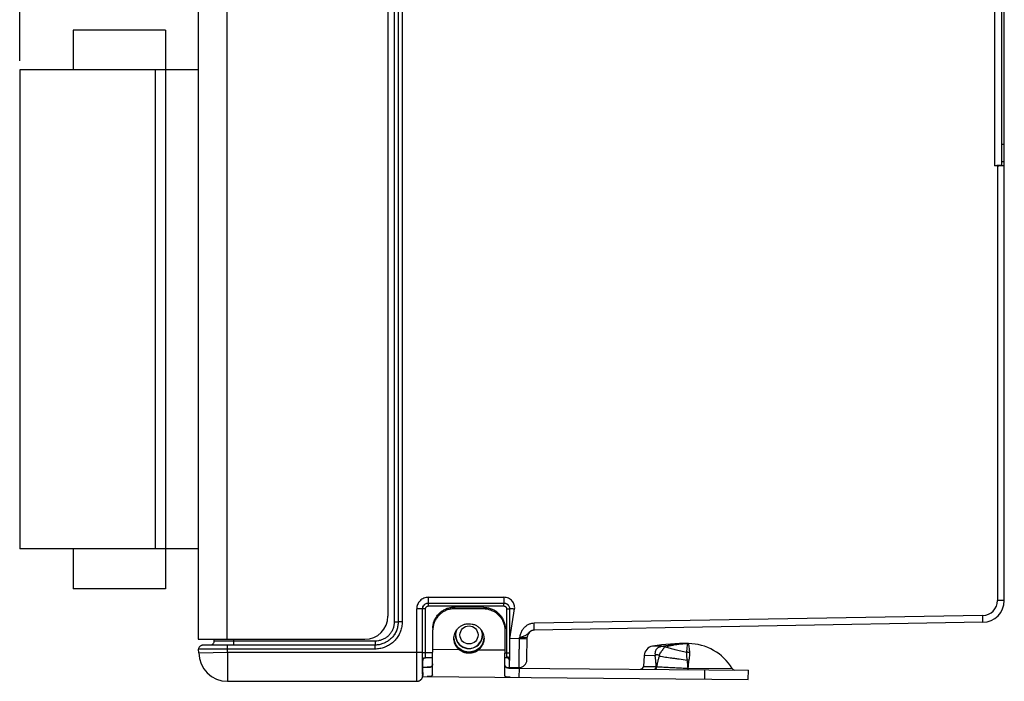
# Model space of a CAD drawing. Header units: inches. Extents: x 0 to 34, y 0 to 22.
# Tile 3 of 21: x 15.4 to 22.2, y 7.3 to 11.9. Entities that reach past the tile are written whole.
import ezdxf

# ---------------------------------------------------------------- set-up
doc = ezdxf.new("R2010")
doc.units = ezdxf.units.IN
doc.header["$LTSCALE"] = 1.87
doc.header["$MEASUREMENT"] = 0
doc.layers.get('0').update_dxf_attribs({"linetype": 'CONTINUOUS'})
doc.layers.add('DIMENSIONS', color=7, linetype='CONTINUOUS')
doc.styles.get("Standard").update_dxf_attribs({"font": 'txt', "width": 0.8})
doc.dimstyles.new('DIMSTYLE_1', dxfattribs={"dimtxt": 0.125, "dimasz": 0.1875, "dimexe": 0.18, "dimexo": 0.0625, "dimgap": 0.09, "dimtad": 0, "dimtih": 1, "dimtoh": 1, "dimdec": 3, "dimlfac": 0.5, "dimzin": 4, "dimdsep": 46, "dimtxsty": 'STANDARD', "dimblk": '_FILLED', "dimblk1": '_FILLED', "dimblk2": '_FILLED', "dimcen": 0.09, "dimadec": 0, "dimazin": 0, "dimtp": 0.01, "dimtm": 0.01, "dimtfac": 1, "dimtdec": 3, "dimtofl": 0, "dimtmove": 0, "dimatfit": 3, "dimldrblk": '_FILLED', "dimfxl": 1, "dimtolj": 1, "dimtzin": 4, "dimarcsym": 0})

# ---------------------------------------------------------------- blocks, each defined once
blk = doc.blocks.new('_FILLED')
at = {"color": 0, "linetype": 'BYBLOCK'}
blk.add_solid([(0, 0), (-1, 0.167), (-1, -0.167)], dxfattribs=at)
blk = doc.blocks.new('*D2')
at = {"layer": 'DIMENSIONS', "color": 2, "linetype": 'CONTINUOUS'}
for p, q in [((15.3723, 11.5838), (15.3723, 15.8627)), ((22.1742, 13.7427), (22.1742, 15.8627)), ((15.3723, 15.7377), (18.0482, 15.7377)), ((22.1742, 15.7377), (19.4982, 15.7377))]:
    blk.add_line(p, q, dxfattribs=at)
at = {"layer": 'DIMENSIONS', "color": 2, "linetype": 'CONTINUOUS', "xscale": 0.1875, "yscale": 0.1875, "zscale": 0.1875, "rotation": 180}
blk.add_blockref('_FILLED', (15.3723, 15.7377), dxfattribs=at)
at = {"layer": 'DIMENSIONS', "color": 2, "linetype": 'CONTINUOUS', "xscale": 0.1875, "yscale": 0.1875, "zscale": 0.1875}
blk.add_blockref('_FILLED', (22.1742, 15.7377), dxfattribs=at)
at = {"layer": 'DIMENSIONS', "color": 2, "linetype": 'CONTINUOUS', "width": 0.8}
for s, p in [('3.401', (18.1107, 15.6752)), ('[', (18.7357, 15.6752)), ('86.38', (18.8357, 15.6752)), (']', (19.3357, 15.6752))]:
    blk.add_text(s, height=0.125, dxfattribs=at).set_placement(p)

msp = doc.modelspace()

# ---------------------------------------------------------------- linework, layer by layer
at = {"color": 7, "linetype": 'CONTINUOUS'}
for p, q in [((16.6042, 13.9477), (16.6042, 7.5897)), ((16.8042, 13.9477), (16.8042, 7.5897)), ((17.96, 13.8274), (17.96, 7.7099)), ((17.9866, 13.8274), (17.9866, 7.7099)), ((17.9869, 13.8272), (17.9869, 7.7101)), ((18.0145, 13.8272), (18.0145, 7.7101)), ((17.9162, 13.7877), (17.9162, 7.7497)), ((22.1742, 7.8571), (22.1742, 13.6802)), ((22.1069, 13.2269), (22.1069, 10.8604)), ((22.1542, 13.2261), (22.1542, 10.8612)), ((15.7424, 11.7969), (15.7424, 11.5213)), ((16.3802, 11.7969), (15.7424, 11.7969)), ((16.3802, 11.7969), (16.3802, 7.9387)), ((15.3723, 11.5213), (15.3723, 8.2142)), ((16.6042, 11.5213), (15.3723, 11.5213)), ((16.3093, 11.5213), (16.3093, 8.2142)), ((22.1742, 11.0066), (22.1542, 11.0066)), ((22.1742, 10.8866), (22.1542, 10.8866)), ((22.1269, 10.8604), (22.1069, 10.8604)), ((22.1269, 10.8604), (22.1269, 7.8571)), ((16.6042, 8.2142), (15.3723, 8.2142)), ((15.7424, 8.2142), (15.7424, 7.9387)), ((16.3802, 7.9387), (15.7424, 7.9387)), ((18.1949, 7.8797), (18.7174, 7.8797)), ((18.1949, 7.8797), (18.1949, 7.8397)), ((18.1949, 7.8397), (18.7174, 7.8397)), ((18.196, 7.8197), (18.196, 7.8397)), ((18.7163, 7.8197), (18.7163, 7.8397)), ((18.7174, 7.8797), (18.7174, 7.8397)), ((22.1742, 7.8571), (22.1269, 7.8571)), ((18.176, 7.7997), (18.1149, 7.7997)), ((18.1149, 7.4997), (18.1149, 7.7997)), ((18.1549, 7.4997), (18.1549, 7.7997)), ((18.156, 7.4957), (18.156, 7.7997)), ((18.176, 7.4957), (18.176, 7.7997)), ((18.196, 7.8197), (18.7163, 7.8197)), ((18.3777, 7.8009), (18.3778, 7.812)), ((18.5777, 7.7992), (18.3777, 7.8009)), ((18.5778, 7.8103), (18.3778, 7.812)), ((18.5778, 7.8103), (18.5777, 7.7992)), ((18.7363, 7.7997), (18.7574, 7.7997)), ((18.7363, 7.7997), (18.7363, 7.4957)), ((18.7563, 7.7997), (18.7563, 7.4957)), ((18.7577, 7.5937), (18.7574, 7.7997)), ((18.7577, 7.5937), (18.7909, 7.7997)), ((22.026, 7.7543), (18.9267, 7.7002)), ((22.0268, 7.7071), (22.026, 7.7543)), ((17.96, 7.7099), (17.9866, 7.7099)), ((17.9869, 7.7101), (17.9866, 7.7099)), ((18.0145, 7.7101), (17.9869, 7.7101)), ((18.9275, 7.653), (18.9267, 7.7002)), ((22.0268, 7.7071), (18.9275, 7.653)), ((18.2238, 7.3454), (18.2265, 7.6545)), ((18.7237, 7.3411), (18.7264, 7.6501)), ((16.6042, 7.5897), (17.7562, 7.5897)), ((16.7136, 7.5897), (16.7136, 7.5756)), ((16.8487, 7.5897), (16.8487, 7.5771)), ((17.8275, 7.5774), (16.8487, 7.5771)), ((18.8245, 7.5949), (18.7577, 7.5937)), ((18.8245, 7.5949), (18.8246, 7.6012)), ((18.8245, 7.5949), (18.8785, 7.5939)), ((18.8759, 7.4479), (18.8786, 7.6039)), ((16.6087, 7.4962), (16.6083, 7.5205)), ((16.6087, 7.4962), (16.8087, 7.4997)), ((16.6434, 7.549), (16.6399, 7.5489)), ((16.6477, 7.5491), (16.6434, 7.549)), ((16.656, 7.5492), (16.6477, 7.5491)), ((16.6707, 7.5494), (16.656, 7.5492)), ((16.7009, 7.5497), (16.6707, 7.5494)), ((16.7634, 7.55), (16.7009, 7.5497)), ((17.8269, 7.55), (16.7634, 7.55)), ((16.8083, 7.5225), (16.8083, 7.55)), ((17.8269, 7.5225), (16.8083, 7.5225)), ((16.8087, 7.4997), (16.8083, 7.5225)), ((16.8087, 7.4997), (18.1549, 7.4997)), ((16.8087, 7.4997), (16.8087, 7.2997)), ((17.8269, 7.5225), (17.8269, 7.55)), ((18.2251, 7.4957), (18.156, 7.4957)), ((18.4088, 7.517), (18.2253, 7.5186)), ((18.3968, 7.537), (18.3969, 7.5367)), ((18.7253, 7.5142), (18.5417, 7.5158)), ((18.554, 7.5356), (18.554, 7.5353)), ((18.7251, 7.4957), (18.7563, 7.4957)), ((19.8055, 7.5416), (19.7449, 7.5422)), ((18.1564, 7.4429), (18.1564, 7.4431)), ((18.1569, 7.4467), (18.1575, 7.4492)), ((18.1575, 7.4492), (18.1584, 7.4509)), ((18.1598, 7.4534), (18.1628, 7.4568)), ((18.1628, 7.4568), (18.167, 7.4596)), ((18.167, 7.4596), (18.1717, 7.4613)), ((18.1725, 7.4614), (18.1755, 7.4617)), ((18.2248, 7.4617), (18.1755, 7.4617)), ((18.7362, 7.4617), (18.7248, 7.4617)), ((18.7362, 7.4693), (18.7362, 7.4617)), ((18.7562, 7.3937), (18.7562, 7.4537)), ((19.6859, 7.4773), (19.6813, 7.4021)), ((19.7618, 7.4766), (19.6859, 7.4773)), ((18.1563, 7.3596), (18.1563, 7.3597)), ((18.1563, 7.3596), (18.1563, 7.3597)), ((18.1564, 7.3964), (18.1878, 7.3962)), ((18.8229, 7.3948), (18.7562, 7.3937)), ((18.7606, 7.3912), (20.4061, 7.3768)), ((18.8236, 7.3266), (18.8242, 7.3906)), ((19.6813, 7.4021), (19.7697, 7.4013)), ((19.9908, 7.39), (20.2946, 7.3873)), ((20.1056, 7.3154), (20.1061, 7.3794)), ((20.4056, 7.3128), (20.4061, 7.3768)), ((16.8087, 7.2997), (18.1163, 7.2997)), ((18.1557, 7.3324), (20.4056, 7.3128))]:
    msp.add_line(p, q, dxfattribs=at)
for points in [[(16.7136, 7.5756), (16.7134, 7.5727), (16.7125, 7.5682), (16.7109, 7.5639), (16.7087, 7.56), (16.7059, 7.5566), (16.7027, 7.5537), (16.6993, 7.5515), (16.6961, 7.55), (16.695, 7.5497)], [(16.6399, 7.5489), (16.6385, 7.5488), (16.6372, 7.5488), (16.6361, 7.5487), (16.635, 7.5486), (16.6338, 7.5485), (16.6323, 7.5483), (16.63, 7.5479), (16.6269, 7.547), (16.6232, 7.5454), (16.6193, 7.543), (16.6156, 7.5396), (16.6124, 7.5354), (16.61, 7.5305), (16.6086, 7.5251), (16.6083, 7.5205)], [(18.4751, 7.5019), (18.4601, 7.5031), (18.4404, 7.5078), (18.4223, 7.516), (18.4064, 7.5274), (18.3968, 7.537)], [(18.554, 7.5356), (18.5439, 7.5259), (18.5278, 7.5149), (18.5095, 7.5071), (18.4897, 7.5027), (18.4751, 7.5019)], [(18.1558, 7.3331), (18.1561, 7.3352), (18.1563, 7.3372), (18.1563, 7.3392), (18.1564, 7.3406), (18.1564, 7.4431)], [(18.1564, 7.4429), (18.1566, 7.4455), (18.1576, 7.4495), (18.1599, 7.4536), (18.1633, 7.4572), (18.1676, 7.46), (18.1725, 7.4614)], [(18.1163, 7.2997), (18.1199, 7.2998), (18.1234, 7.3003), (18.1267, 7.301), (18.1299, 7.302), (18.133, 7.3033), (18.1359, 7.3048), (18.1386, 7.3064), (18.1411, 7.3083), (18.1435, 7.3103), (18.1456, 7.3124), (18.1475, 7.3146), (18.1492, 7.3168), (18.1507, 7.3192), (18.152, 7.3216), (18.1531, 7.3239), (18.1541, 7.3263), (18.1548, 7.3287), (18.1554, 7.3309), (18.1558, 7.3331)]]:
    msp.add_lwpolyline(points, dxfattribs=at)
msp.add_circle((18.4762, 7.6197), 0.0624, dxfattribs=at)
for centre, radius, start, end in [((22.0242, 7.8571), 0.1028, 271, 360), ((22.0242, 7.8571), 0.15, 271, 360), ((17.7562, 7.7497), 0.16, 270, 360), ((18.4762, 7.6197), 0.094, 162.12274, 16.79921), ((18.4762, 7.6197), 0.0924, 158.99678, 20.13117), ((18.9286, 7.603), 0.05, 91, 179.00003), ((19.9786, 6.0605), 1.5, 89.5, 98.96512), ((19.9886, 7.2035), 0.3569, 30.99849, 89.5), ((16.8087, 7.4997), 0.2, 181, 270), ((19.7558, 7.473), 0.07, 98.96512, 176.5), ((18.7362, 7.4417), 0.02, 0, 90), ((18.8219, 7.4488), 0.054, 271, 359), ((19.6613, 7.4033), 0.02, 269.5, 356.5), ((20.3117, 7.3976), 0.02, 210.99849, 269.5)]:
    msp.add_arc(centre, radius, start, end, dxfattribs=at)
for points, knots in [([(22.1542, 10.8612), (22.1542, 10.8608), (22.1517, 10.8613), (22.1491, 10.8606), (22.1431, 10.8608), (22.1359, 10.8605), (22.1271, 10.8605), (22.1173, 10.8604), (22.1104, 10.8604), (22.1069, 10.8604)], [0, 0, 0, 0, 0.025357, 0.099378, 0.218522, 0.376835, 0.566376, 0.777631, 1, 1, 1, 1]), ([(22.1269, 10.8604), (22.1304, 10.8604), (22.1373, 10.8604), (22.1471, 10.8605), (22.1534, 10.8605), (22.1564, 10.8606)], [0, 0, 0, 0, 0.356838, 0.695842, 1, 1, 1, 1]), ([(22.1564, 10.8606), (22.1588, 10.8606), (22.1631, 10.8608), (22.1691, 10.8606), (22.1717, 10.8613), (22.1742, 10.8608), (22.1742, 10.8612)], [0, 0, 0, 0, 0.420112, 0.736282, 0.93271, 1, 1, 1, 1]), ([(18.1949, 7.8797), (18.1897, 7.8797), (18.1792, 7.8786), (18.1641, 7.874), (18.1502, 7.8666), (18.138, 7.8566), (18.128, 7.8444), (18.1205, 7.8304), (18.116, 7.8153), (18.1149, 7.8049), (18.1149, 7.7997)], [0, 0, 0, 0, 0.124735, 0.249943, 0.374992, 0.500071, 0.625148, 0.750182, 0.875361, 1, 1, 1, 1]), ([(18.1549, 7.7997), (18.1549, 7.8031), (18.1559, 7.8101), (18.1599, 7.8199), (18.1663, 7.8283), (18.1747, 7.8347), (18.1845, 7.8387), (18.1915, 7.8397), (18.1949, 7.8397)], [0, 0, 0, 0, 0.166661, 0.333342, 0.499991, 0.666622, 0.833282, 1, 1, 1, 1]), ([(18.156, 7.7997), (18.156, 7.8031), (18.1569, 7.8101), (18.161, 7.8199), (18.1674, 7.8283), (18.1758, 7.8347), (18.1852, 7.8386), (18.1918, 7.8396), (18.195, 7.8396)], [0, 0, 0, 0, 0.169629, 0.33926, 0.508872, 0.678187, 0.847304, 1, 1, 1, 1]), ([(18.7909, 7.7997), (18.7917, 7.8042), (18.7921, 7.8136), (18.7895, 7.8278), (18.7837, 7.8418), (18.7748, 7.8545), (18.7631, 7.8653), (18.7492, 7.8734), (18.7337, 7.8785), (18.7228, 7.8797), (18.7174, 7.8797)], [0, 0, 0, 0, 0.111385, 0.228408, 0.350666, 0.476671, 0.605274, 0.7357, 0.867392, 1, 1, 1, 1]), ([(18.7174, 7.8397), (18.7209, 7.8397), (18.7279, 7.8387), (18.7378, 7.8346), (18.7462, 7.8281), (18.7526, 7.8197), (18.7565, 7.81), (18.7574, 7.8031), (18.7574, 7.7997)], [0, 0, 0, 0, 0.167967, 0.33579, 0.503444, 0.670572, 0.836425, 1, 1, 1, 1]), ([(18.7174, 7.8396), (18.7205, 7.8396), (18.7271, 7.8386), (18.7366, 7.8347), (18.745, 7.8282), (18.7514, 7.8199), (18.7554, 7.8101), (18.7563, 7.8031), (18.7563, 7.7997)], [0, 0, 0, 0, 0.152882, 0.322515, 0.492127, 0.661438, 0.830552, 1, 1, 1, 1]), ([(18.176, 7.7997), (18.176, 7.8014), (18.1765, 7.8049), (18.1785, 7.8098), (18.1817, 7.814), (18.1859, 7.8172), (18.1908, 7.8192), (18.1943, 7.8197), (18.196, 7.8197)], [0, 0, 0, 0, 0.166216, 0.333463, 0.500403, 0.667308, 0.834347, 1, 1, 1, 1]), ([(18.3777, 7.8009), (18.369, 7.801), (18.3516, 7.7996), (18.3261, 7.7932), (18.3022, 7.7824), (18.2806, 7.7678), (18.2618, 7.7497), (18.2466, 7.7286), (18.2352, 7.7052), (18.2282, 7.6803), (18.2265, 7.6631), (18.2265, 7.6545)], [0, 0, 0, 0, 0.11194, 0.223792, 0.335458, 0.446861, 0.557962, 0.668784, 0.779356, 0.889735, 1, 1, 1, 1]), ([(18.2266, 7.6656), (18.2266, 7.6742), (18.2283, 7.6914), (18.2353, 7.7163), (18.2467, 7.7397), (18.2619, 7.7608), (18.2807, 7.7789), (18.3023, 7.7935), (18.3262, 7.8043), (18.3517, 7.8107), (18.3691, 7.8121), (18.3778, 7.812)], [0, 0, 0, 0, 0.110265, 0.220644, 0.331216, 0.442038, 0.553139, 0.664542, 0.776208, 0.88806, 1, 1, 1, 1]), ([(18.7261, 7.6612), (18.7258, 7.6661), (18.7242, 7.6795), (18.7185, 7.701), (18.7076, 7.7246), (18.6927, 7.7459), (18.6743, 7.7643), (18.6529, 7.7794), (18.6292, 7.7905), (18.6039, 7.7974), (18.5864, 7.7991), (18.5777, 7.7992)], [0, 0, 0, 0, 0.065987, 0.181859, 0.297934, 0.414271, 0.530901, 0.647848, 0.765071, 0.88249, 1, 1, 1, 1]), ([(18.5778, 7.8103), (18.5865, 7.8102), (18.604, 7.8085), (18.6293, 7.8016), (18.653, 7.7905), (18.6744, 7.7755), (18.6928, 7.757), (18.7077, 7.7357), (18.7186, 7.7121), (18.7252, 7.6871), (18.7266, 7.6698), (18.7265, 7.6612)], [0, 0, 0, 0, 0.11194, 0.223792, 0.335458, 0.446861, 0.557962, 0.668784, 0.779356, 0.889735, 1, 1, 1, 1]), ([(18.7163, 7.8197), (18.7181, 7.8197), (18.7216, 7.8192), (18.7265, 7.8172), (18.7307, 7.8139), (18.7339, 7.8097), (18.7359, 7.8049), (18.7363, 7.8014), (18.7363, 7.7997)], [0, 0, 0, 0, 0.166228, 0.333484, 0.500426, 0.667326, 0.834357, 1, 1, 1, 1]), ([(18.7574, 7.7997), (18.7575, 7.8002), (18.7593, 7.8013), (18.7626, 7.8017), (18.768, 7.802), (18.7747, 7.8016), (18.7826, 7.8009), (18.7881, 7.8001), (18.7909, 7.7997)], [0, 0, 0, 0, 0.049787, 0.151627, 0.30833, 0.511188, 0.747023, 1, 1, 1, 1]), ([(18.0145, 7.7101), (18.0145, 7.6992), (18.0126, 7.6773), (18.0041, 7.6456), (17.9902, 7.6158), (17.9713, 7.5889), (17.9481, 7.5656), (17.9211, 7.5468), (17.8913, 7.5329), (17.8596, 7.5244), (17.8378, 7.5225), (17.8269, 7.5225)], [0, 0, 0, 0, 0.111083, 0.222202, 0.333313, 0.444419, 0.555525, 0.666638, 0.777765, 0.888901, 1, 1, 1, 1]), ([(17.96, 7.7099), (17.96, 7.7022), (17.9587, 7.6868), (17.9527, 7.6644), (17.9429, 7.6434), (17.9296, 7.6243), (17.9131, 7.6079), (17.8941, 7.5946), (17.873, 7.5848), (17.8506, 7.5788), (17.8352, 7.5774), (17.8275, 7.5774)], [0, 0, 0, 0, 0.110897, 0.221969, 0.333048, 0.444157, 0.555306, 0.666499, 0.777727, 0.888994, 1, 1, 1, 1]), ([(17.9866, 7.7099), (17.9866, 7.7006), (17.985, 7.682), (17.9777, 7.6549), (17.9659, 7.6295), (17.9498, 7.6065), (17.93, 7.5867), (17.912, 7.5741), (17.901, 7.5682), (17.8981, 7.5668)], [0, 0, 0, 0, 0.157528, 0.315095, 0.472707, 0.63037, 0.788082, 0.945834, 1, 1, 1, 1]), ([(17.9869, 7.7101), (17.9869, 7.7008), (17.9853, 7.6821), (17.978, 7.6551), (17.9662, 7.6297), (17.9501, 7.6067), (17.9303, 7.5869), (17.9123, 7.5743), (17.9013, 7.5684), (17.8984, 7.5669)], [0, 0, 0, 0, 0.157618, 0.315176, 0.47272, 0.63034, 0.788023, 0.945722, 1, 1, 1, 1]), ([(18.372, 7.5961), (18.372, 7.601), (18.373, 7.6128), (18.3778, 7.6311), (18.3872, 7.65), (18.4003, 7.6665), (18.4165, 7.6801), (18.4352, 7.6902), (18.4556, 7.6964), (18.4698, 7.6977), (18.4768, 7.6976)], [0, 0, 0, 0, 0.090089, 0.219128, 0.348428, 0.478046, 0.608043, 0.738419, 0.869108, 1, 1, 1, 1]), ([(18.4768, 7.6976), (18.4839, 7.6975), (18.498, 7.696), (18.5183, 7.6895), (18.5368, 7.6791), (18.5528, 7.6652), (18.5656, 7.6484), (18.5747, 7.6294), (18.5792, 7.611), (18.58, 7.5991), (18.5799, 7.5943)], [0, 0, 0, 0, 0.130892, 0.261581, 0.391957, 0.521954, 0.651572, 0.780872, 0.909911, 1, 1, 1, 1]), ([(18.9267, 7.7002), (18.9201, 7.7001), (18.9066, 7.6985), (18.8873, 7.692), (18.8696, 7.6815), (18.854, 7.6672), (18.8409, 7.6491), (18.831, 7.6267), (18.8268, 7.61), (18.8246, 7.6012)], [0, 0, 0, 0, 0.128992, 0.260351, 0.392738, 0.526946, 0.667238, 0.822803, 1, 1, 1, 1]), ([(18.9168, 7.6516), (18.9166, 7.6516), (18.9126, 7.6506), (18.9052, 7.6479), (18.896, 7.642), (18.8886, 7.6352), (18.8826, 7.6286), (18.8768, 7.6225), (18.8697, 7.6169), (18.8606, 7.6121), (18.8495, 7.6081), (18.8373, 7.6045), (18.8288, 7.6023), (18.8246, 7.6012)], [0, 0, 0, 0, 0.006335, 0.114084, 0.219229, 0.311899, 0.392565, 0.468552, 0.548774, 0.643287, 0.754751, 0.87746, 1, 1, 1, 1]), ([(16.8487, 7.5771), (16.8407, 7.5771), (16.825, 7.5771), (16.8021, 7.577), (16.7808, 7.5769), (16.7617, 7.5768), (16.745, 7.5766), (16.7325, 7.5763), (16.7212, 7.5763), (16.7183, 7.5758), (16.7132, 7.5759), (16.7136, 7.5756)], [0, 0, 0, 0, 0.177441, 0.34848, 0.508043, 0.651407, 0.774334, 0.873191, 0.945058, 0.987813, 1, 1, 1, 1]), ([(16.8487, 7.5771), (16.8487, 7.5747), (16.8487, 7.5701), (16.8486, 7.5635), (16.8484, 7.5581), (16.8484, 7.5534), (16.8479, 7.5517), (16.848, 7.5502), (16.848, 7.55)], [0, 0, 0, 0, 0.265853, 0.513411, 0.725646, 0.887983, 0.989353, 1, 1, 1, 1]), ([(17.827, 7.5535), (17.8269, 7.5527), (17.8267, 7.5519), (17.8268, 7.5501), (17.8267, 7.55)], [0, 0, 0, 0, 0.821036, 1, 1, 1, 1]), ([(17.8984, 7.5669), (17.893, 7.5642), (17.8788, 7.5581), (17.8548, 7.5517), (17.8362, 7.55), (17.8269, 7.55)], [0, 0, 0, 0, 0.246944, 0.623482, 1, 1, 1, 1]), ([(17.8275, 7.5774), (17.8275, 7.575), (17.8274, 7.5704), (17.8274, 7.5638), (17.8272, 7.5584), (17.8272, 7.5547), (17.827, 7.5535)], [0, 0, 0, 0, 0.29939, 0.578177, 0.817185, 1, 1, 1, 1]), ([(18.4088, 7.517), (18.4034, 7.5215), (18.3936, 7.5316), (18.3822, 7.5493), (18.3747, 7.569), (18.3721, 7.5849), (18.3719, 7.594), (18.372, 7.5961)], [0, 0, 0, 0, 0.233556, 0.466328, 0.698473, 0.930249, 1, 1, 1, 1]), ([(18.3724, 7.5948), (18.373, 7.5877), (18.3757, 7.5736), (18.384, 7.5538), (18.3923, 7.5421), (18.3969, 7.5367)], [0, 0, 0, 0, 0.333961, 0.66653, 1, 1, 1, 1]), ([(18.3968, 7.537), (18.3922, 7.5424), (18.384, 7.5541), (18.3756, 7.5738), (18.373, 7.5878), (18.3724, 7.5948)], [0, 0, 0, 0, 0.334287, 0.66771, 1, 1, 1, 1]), ([(18.5799, 7.5943), (18.5799, 7.5922), (18.5796, 7.5831), (18.5768, 7.5672), (18.5689, 7.5477), (18.5572, 7.5301), (18.5472, 7.5202), (18.5417, 7.5158)], [0, 0, 0, 0, 0.069751, 0.301527, 0.533672, 0.766444, 1, 1, 1, 1]), ([(18.5795, 7.593), (18.5788, 7.586), (18.5759, 7.572), (18.5672, 7.5525), (18.5588, 7.5409), (18.554, 7.5356)], [0, 0, 0, 0, 0.332332, 0.665735, 1, 1, 1, 1]), ([(18.554, 7.5353), (18.5587, 7.5406), (18.5671, 7.5522), (18.5758, 7.5719), (18.5788, 7.5859), (18.5795, 7.593)], [0, 0, 0, 0, 0.333498, 0.666095, 1, 1, 1, 1]), ([(18.7575, 7.4995), (18.7576, 7.5095), (18.7577, 7.5301), (18.7577, 7.5615), (18.7577, 7.5829), (18.7577, 7.5937)], [0, 0, 0, 0, 0.31826, 0.654394, 1, 1, 1, 1]), ([(18.8229, 7.3948), (18.8229, 7.3958), (18.8229, 7.3999), (18.823, 7.4088), (18.8231, 7.4234), (18.8233, 7.4432), (18.8235, 7.4676), (18.8237, 7.4958), (18.8239, 7.5271), (18.8242, 7.5605), (18.8244, 7.5833), (18.8245, 7.5949)], [0, 0, 0, 0, 0.01522, 0.060403, 0.134131, 0.234071, 0.357126, 0.499743, 0.657686, 0.826162, 1, 1, 1, 1]), ([(18.8246, 7.6012), (18.8286, 7.6014), (18.8364, 7.6018), (18.8477, 7.6023), (18.8578, 7.6028), (18.8662, 7.6032), (18.8725, 7.6036), (18.8764, 7.6038), (18.8782, 7.6038), (18.8786, 7.6039)], [0, 0, 0, 0, 0.222954, 0.434385, 0.623902, 0.782257, 0.901196, 0.97497, 1, 1, 1, 1]), ([(19.8055, 7.5416), (19.826, 7.546), (19.8672, 7.5532), (19.9294, 7.5595), (19.971, 7.5606), (19.9917, 7.5604)], [0, 0, 0, 0, 0.334991, 0.668337, 1, 1, 1, 1]), ([(19.8333, 7.537), (19.8506, 7.5423), (19.8856, 7.5511), (19.9386, 7.559), (19.9742, 7.5606), (19.9917, 7.5604)], [0, 0, 0, 0, 0.337476, 0.672267, 1, 1, 1, 1]), ([(19.9808, 7.5011), (19.9815, 7.5096), (19.9825, 7.5243), (19.9849, 7.5433), (19.9861, 7.5543), (19.9899, 7.5604), (19.9917, 7.5604)], [0, 0, 0, 0, 0.416923, 0.722836, 0.912354, 1, 1, 1, 1]), ([(20.0013, 7.4991), (20.0007, 7.5079), (19.9992, 7.5228), (19.997, 7.5433), (19.9937, 7.5525), (19.9931, 7.5604), (19.9917, 7.5604)], [0, 0, 0, 0, 0.425238, 0.738326, 0.930896, 1, 1, 1, 1]), ([(16.8083, 7.5225), (16.7967, 7.5224), (16.7739, 7.5224), (16.7406, 7.5222), (16.7093, 7.522), (16.6811, 7.5218), (16.6565, 7.5217), (16.6373, 7.521), (16.6214, 7.5218), (16.6148, 7.5197), (16.6083, 7.5215), (16.6083, 7.5205)], [0, 0, 0, 0, 0.173664, 0.342043, 0.50002, 0.642798, 0.76604, 0.866005, 0.93966, 0.984772, 1, 1, 1, 1]), ([(18.1163, 7.2997), (18.1153, 7.2997), (18.1172, 7.3061), (18.1151, 7.3127), (18.1159, 7.3286), (18.1153, 7.3478), (18.1153, 7.3724), (18.1151, 7.4006), (18.115, 7.4319), (18.115, 7.4653), (18.1149, 7.4881), (18.1149, 7.4997)], [0, 0, 0, 0, 0.015261, 0.06045, 0.134163, 0.234051, 0.357109, 0.499778, 0.657783, 0.826248, 1, 1, 1, 1]), ([(18.155, 7.4449), (18.155, 7.4539), (18.155, 7.4708), (18.1549, 7.4877), (18.1549, 7.4957)], [0, 0, 0, 0, 0.532205, 1, 1, 1, 1]), ([(18.1564, 7.4431), (18.1563, 7.4444), (18.1562, 7.4478), (18.1562, 7.4542), (18.1561, 7.4626), (18.156, 7.4726), (18.156, 7.4838), (18.156, 7.4917), (18.156, 7.4957)], [0, 0, 0, 0, 0.075501, 0.197878, 0.360244, 0.554848, 0.77178, 1, 1, 1, 1]), ([(18.1764, 7.4625), (18.1763, 7.4636), (18.1762, 7.4665), (18.1761, 7.4717), (18.176, 7.4787), (18.176, 7.4868), (18.176, 7.4926), (18.176, 7.4957)], [0, 0, 0, 0, 0.097469, 0.259611, 0.47481, 0.727646, 1, 1, 1, 1]), ([(18.4068, 7.5268), (18.4076, 7.5261), (18.413, 7.5216), (18.4238, 7.5144), (18.4402, 7.5071), (18.4575, 7.5027), (18.4693, 7.5017), (18.4751, 7.5016)], [0, 0, 0, 0, 0.04253, 0.281424, 0.523152, 0.763787, 1, 1, 1, 1]), ([(18.4751, 7.493), (18.4691, 7.4931), (18.4571, 7.4942), (18.4396, 7.4988), (18.4232, 7.5064), (18.4134, 7.5132), (18.4088, 7.517)], [0, 0, 0, 0, 0.250693, 0.501526, 0.751789, 1, 1, 1, 1]), ([(18.4751, 7.5016), (18.481, 7.5016), (18.4928, 7.5024), (18.5102, 7.5065), (18.5267, 7.5135), (18.5376, 7.5205), (18.5429, 7.5248), (18.5437, 7.5254)], [0, 0, 0, 0, 0.237255, 0.478967, 0.721621, 0.961286, 1, 1, 1, 1]), ([(18.5417, 7.5158), (18.5371, 7.5121), (18.5271, 7.5055), (18.5106, 7.4982), (18.4931, 7.4938), (18.4811, 7.4929), (18.4751, 7.493)], [0, 0, 0, 0, 0.248207, 0.498463, 0.749296, 1, 1, 1, 1]), ([(18.7363, 7.4957), (18.7363, 7.4932), (18.7363, 7.4883), (18.7363, 7.4813), (18.7362, 7.475), (18.7362, 7.4711), (18.7362, 7.4693)], [0, 0, 0, 0, 0.284553, 0.555072, 0.798197, 1, 1, 1, 1]), ([(18.7563, 7.4957), (18.7563, 7.4917), (18.7563, 7.484), (18.7563, 7.4729), (18.7562, 7.4629), (18.7562, 7.4567), (18.7562, 7.4538)], [0, 0, 0, 0, 0.284026, 0.554382, 0.797506, 1, 1, 1, 1]), ([(18.7572, 7.4537), (18.7573, 7.4598), (18.7574, 7.4738), (18.7575, 7.4878), (18.7575, 7.4956)], [0, 0, 0, 0, 0.437888, 1, 1, 1, 1]), ([(19.7641, 7.4793), (19.7637, 7.4825), (19.7632, 7.4885), (19.7634, 7.4969), (19.7645, 7.5042), (19.7662, 7.5105), (19.7684, 7.5163), (19.7717, 7.5215), (19.7756, 7.5265), (19.7808, 7.5312), (19.7876, 7.5354), (19.796, 7.5391), (19.8022, 7.5408), (19.8056, 7.5414)], [0, 0, 0, 0, 0.115242, 0.214628, 0.301318, 0.376821, 0.448262, 0.522412, 0.595575, 0.675447, 0.77059, 0.878963, 1, 1, 1, 1]), ([(19.7898, 7.4769), (19.7894, 7.4775), (19.7882, 7.4785), (19.786, 7.4797), (19.7836, 7.4807), (19.7809, 7.4815), (19.778, 7.482), (19.775, 7.4823), (19.7722, 7.4822), (19.7697, 7.4819), (19.7675, 7.4814), (19.7656, 7.4805), (19.7645, 7.4797), (19.7641, 7.4793)], [0, 0, 0, 0, 0.081344, 0.168638, 0.262458, 0.363151, 0.470984, 0.582724, 0.686795, 0.777674, 0.857715, 0.930638, 1, 1, 1, 1]), ([(19.7898, 7.4769), (19.7915, 7.4812), (19.7955, 7.4896), (19.8026, 7.5015), (19.8102, 7.5127), (19.8176, 7.5227), (19.8242, 7.5309), (19.8287, 7.5355), (19.8309, 7.5371)], [0, 0, 0, 0, 0.186952, 0.380442, 0.567616, 0.740843, 0.888818, 1, 1, 1, 1]), ([(19.8056, 7.5414), (19.8055, 7.5414), (19.8055, 7.5415), (19.8055, 7.5415), (19.8055, 7.5416), (19.8055, 7.5416)], [0, 0, 0, 0, 0.347865, 0.68137, 1, 1, 1, 1]), ([(19.8309, 7.5371), (19.8303, 7.5371), (19.829, 7.5373), (19.8271, 7.5376), (19.8251, 7.5381), (19.8229, 7.5385), (19.8207, 7.539), (19.8183, 7.5394), (19.8159, 7.5398), (19.8137, 7.5402), (19.8117, 7.5405), (19.8101, 7.5407), (19.8087, 7.5409), (19.8076, 7.541), (19.8066, 7.5411), (19.806, 7.5412), (19.8056, 7.5413), (19.8056, 7.5414)], [0, 0, 0, 0, 0.070205, 0.145914, 0.226381, 0.311797, 0.402177, 0.498429, 0.596429, 0.684902, 0.759997, 0.823812, 0.877928, 0.923213, 0.959825, 0.9867, 1, 1, 1, 1]), ([(19.8309, 7.5371), (19.8311, 7.5371), (19.8317, 7.5371), (19.8325, 7.537), (19.833, 7.537), (19.8333, 7.537)], [0, 0, 0, 0, 0.334936, 0.668378, 1, 1, 1, 1]), ([(19.8333, 7.537), (19.8385, 7.5355), (19.8491, 7.5327), (19.8652, 7.5285), (19.882, 7.5243), (19.8999, 7.5199), (19.9191, 7.5154), (19.9464, 7.509), (19.967, 7.5043), (19.9808, 7.5011)], [0, 0, 0, 0, 0.10629, 0.216462, 0.330093, 0.446756, 0.581909, 0.71966, 1, 1, 1, 1]), ([(19.9842, 7.4466), (19.9832, 7.4538), (19.9817, 7.4671), (19.9805, 7.4853), (19.9805, 7.4962), (19.9808, 7.5011)], [0, 0, 0, 0, 0.400901, 0.73323, 1, 1, 1, 1]), ([(20.0013, 7.4991), (19.999, 7.4992), (19.9944, 7.4993), (19.9876, 7.5), (19.983, 7.5007), (19.9808, 7.5011)], [0, 0, 0, 0, 0.334636, 0.668127, 1, 1, 1, 1]), ([(19.997, 7.4448), (19.9981, 7.4519), (19.9998, 7.465), (20.0015, 7.4832), (20.0016, 7.4942), (20.0013, 7.4991)], [0, 0, 0, 0, 0.397103, 0.727127, 1, 1, 1, 1]), ([(18.1556, 7.3611), (18.1557, 7.3666), (18.1553, 7.3782), (18.1553, 7.3979), (18.1551, 7.4198), (18.1551, 7.4351), (18.155, 7.4429)], [0, 0, 0, 0, 0.195603, 0.436699, 0.716065, 1, 1, 1, 1]), ([(18.1702, 7.4616), (18.1682, 7.4609), (18.1644, 7.4591), (18.1599, 7.4547), (18.1577, 7.4505), (18.157, 7.448), (18.1569, 7.4474)], [0, 0, 0, 0, 0.307905, 0.613535, 0.916756, 1, 1, 1, 1]), ([(18.1755, 7.4617), (18.1757, 7.4617), (18.176, 7.4617), (18.1764, 7.4621), (18.1764, 7.4624), (18.1764, 7.4625)], [0, 0, 0, 0, 0.357122, 0.646312, 1, 1, 1, 1]), ([(18.1878, 7.3962), (18.1922, 7.3961), (18.2001, 7.3962), (18.2106, 7.3978), (18.2186, 7.4012), (18.2236, 7.4075), (18.2243, 7.4127), (18.2244, 7.4154)], [0, 0, 0, 0, 0.282647, 0.504236, 0.676019, 0.826734, 1, 1, 1, 1]), ([(18.7362, 7.4692), (18.7382, 7.4692), (18.7423, 7.4687), (18.7479, 7.4666), (18.7525, 7.4631), (18.7555, 7.4587), (18.7562, 7.4553), (18.7562, 7.4537)], [0, 0, 0, 0, 0.222978, 0.437942, 0.638692, 0.823897, 1, 1, 1, 1]), ([(18.7562, 7.3947), (18.7563, 7.3966), (18.7565, 7.4023), (18.7568, 7.4132), (18.757, 7.4269), (18.7571, 7.4369), (18.7571, 7.4416)], [0, 0, 0, 0, 0.125922, 0.361046, 0.699555, 1, 1, 1, 1]), ([(19.7641, 7.4793), (19.7639, 7.479), (19.7633, 7.4784), (19.7626, 7.4775), (19.7621, 7.4769), (19.7618, 7.4766)], [0, 0, 0, 0, 0.337443, 0.671079, 1, 1, 1, 1]), ([(19.7697, 7.4013), (19.7691, 7.4102), (19.7678, 7.4275), (19.7652, 7.4526), (19.763, 7.4688), (19.7618, 7.4766)], [0, 0, 0, 0, 0.352589, 0.686183, 1, 1, 1, 1]), ([(19.774, 7.4011), (19.7755, 7.4099), (19.7788, 7.4269), (19.7849, 7.4511), (19.7898, 7.4664), (19.7925, 7.4736)], [0, 0, 0, 0, 0.357444, 0.690382, 1, 1, 1, 1]), ([(19.7898, 7.4769), (19.7901, 7.4766), (19.7907, 7.4758), (19.7916, 7.4747), (19.7922, 7.474), (19.7925, 7.4736)], [0, 0, 0, 0, 0.334478, 0.667814, 1, 1, 1, 1]), ([(19.7925, 7.4736), (19.7991, 7.4726), (19.8124, 7.4705), (19.8329, 7.4674), (19.8541, 7.4642), (19.8773, 7.4609), (19.9024, 7.4575), (19.9385, 7.4526), (19.9659, 7.449), (19.9842, 7.4466)], [0, 0, 0, 0, 0.102442, 0.209515, 0.320699, 0.43547, 0.57282, 0.713343, 1, 1, 1, 1]), ([(19.997, 7.4448), (19.9956, 7.4449), (19.9927, 7.4452), (19.9884, 7.4458), (19.9856, 7.4463), (19.9842, 7.4466)], [0, 0, 0, 0, 0.333182, 0.666628, 1, 1, 1, 1]), ([(19.9896, 7.39), (19.9892, 7.3963), (19.9883, 7.4088), (19.9865, 7.4276), (19.985, 7.4402), (19.9842, 7.4466)], [0, 0, 0, 0, 0.330484, 0.663286, 1, 1, 1, 1]), ([(19.9908, 7.39), (19.9913, 7.3963), (19.9924, 7.4088), (19.9945, 7.4271), (19.9961, 7.439), (19.997, 7.4448)], [0, 0, 0, 0, 0.346904, 0.680973, 1, 1, 1, 1]), ([(18.1563, 7.3397), (18.1555, 7.3397), (18.1569, 7.3448), (18.1553, 7.3498), (18.1555, 7.356), (18.1556, 7.3596)], [0, 0, 0, 0, 0.121276, 0.481666, 1, 1, 1, 1]), ([(18.1563, 7.3597), (18.1563, 7.3587), (18.1563, 7.3572), (18.1563, 7.3552), (18.1563, 7.3536), (18.1564, 7.3519), (18.1564, 7.3503), (18.1564, 7.3487), (18.1564, 7.3471), (18.1564, 7.3456), (18.1564, 7.3444), (18.1564, 7.3435), (18.1564, 7.3429), (18.1564, 7.3423), (18.1564, 7.3418), (18.1564, 7.3413), (18.1564, 7.3409), (18.1564, 7.3406), (18.1564, 7.3404), (18.1564, 7.3402), (18.1564, 7.3401), (18.1563, 7.34), (18.1563, 7.3399), (18.1563, 7.3398), (18.1563, 7.3397), (18.1563, 7.3397), (18.1563, 7.3397), (18.1563, 7.3397), (18.1563, 7.3397), (18.1563, 7.3397), (18.1563, 7.3397), (18.1563, 7.3397)], [0, 0, 0, 0, 0.142628, 0.22118, 0.302685, 0.385739, 0.468938, 0.550877, 0.630152, 0.705359, 0.775095, 0.807472, 0.837954, 0.866366, 0.892533, 0.916279, 0.937428, 0.955805, 0.9639, 0.971235, 0.97779, 0.983542, 0.98847, 0.992552, 0.995765, 0.99704, 0.998089, 0.998911, 0.999504, 0.999864, 1, 1, 1, 1]), ([(18.2229, 7.4101), (18.222, 7.4075), (18.2191, 7.4027), (18.211, 7.3982), (18.2004, 7.3963), (18.1923, 7.3961), (18.1878, 7.3962)], [0, 0, 0, 0, 0.198169, 0.404639, 0.664436, 1, 1, 1, 1]), ([(18.7244, 7.411), (18.7243, 7.4083), (18.725, 7.4031), (18.7299, 7.3967), (18.7378, 7.3932), (18.7468, 7.3917), (18.7531, 7.3913), (18.756, 7.3912)], [0, 0, 0, 0, 0.192004, 0.359019, 0.54938, 0.794934, 1, 1, 1, 1]), ([(18.756, 7.3913), (18.753, 7.3914), (18.7465, 7.3918), (18.7374, 7.3936), (18.7294, 7.3982), (18.7266, 7.4031), (18.7257, 7.4057)], [0, 0, 0, 0, 0.250107, 0.543318, 0.776344, 1, 1, 1, 1]), ([(19.7553, 7.3825), (19.7568, 7.3825), (19.7598, 7.3831), (19.7624, 7.3849), (19.7635, 7.386)], [0, 0, 0, 0, 0.481373, 1, 1, 1, 1]), ([(19.7604, 7.3824), (19.7618, 7.3824), (19.7647, 7.3831), (19.7684, 7.3859), (19.7713, 7.3901), (19.7733, 7.3953), (19.7739, 7.3992), (19.774, 7.4011)], [0, 0, 0, 0, 0.162598, 0.340722, 0.541797, 0.764189, 1, 1, 1, 1]), ([(19.7635, 7.386), (19.7648, 7.3872), (19.767, 7.3902), (19.7691, 7.3954), (19.7697, 7.3993), (19.7697, 7.4013)], [0, 0, 0, 0, 0.30857, 0.64539, 1, 1, 1, 1]), ([(19.7697, 7.4013), (19.7702, 7.4013), (19.7711, 7.4013), (19.7725, 7.4012), (19.7735, 7.4012), (19.774, 7.4011)], [0, 0, 0, 0, 0.327241, 0.660619, 1, 1, 1, 1]), ([(19.774, 7.4011), (19.7864, 7.4003), (19.8126, 7.3986), (19.8536, 7.3961), (19.8976, 7.3937), (19.9432, 7.3917), (19.9741, 7.3905), (19.9896, 7.39)], [0, 0, 0, 0, 0.1727, 0.36541, 0.570942, 0.784718, 1, 1, 1, 1]), ([(19.9898, 7.3804), (19.9895, 7.3804), (19.9899, 7.3818), (19.9895, 7.3832), (19.9896, 7.3864), (19.9896, 7.3887), (19.9896, 7.39)], [0, 0, 0, 0, 0.068372, 0.267563, 0.584957, 1, 1, 1, 1]), ([(19.9896, 7.39), (19.9897, 7.39), (19.99, 7.39), (19.9904, 7.39), (19.9907, 7.39), (19.9908, 7.39)], [0, 0, 0, 0, 0.333321, 0.666656, 1, 1, 1, 1]), ([(19.9908, 7.3804), (19.9905, 7.3804), (19.9911, 7.3818), (19.9906, 7.3832), (19.9907, 7.385), (19.9908, 7.386)], [0, 0, 0, 0, 0.116084, 0.456775, 1, 1, 1, 1]), ([(18.1163, 7.2997), (18.119, 7.2997), (18.1224, 7.3), (18.1258, 7.3008), (18.1267, 7.301)], [0, 0, 0, 0, 0.751913, 1, 1, 1, 1]), ([(18.1267, 7.301), (18.1284, 7.3015), (18.1316, 7.3026), (18.1348, 7.3041), (18.1362, 7.305)], [0, 0, 0, 0, 0.506307, 1, 1, 1, 1]), ([(18.1362, 7.305), (18.137, 7.3054), (18.14, 7.3072), (18.1427, 7.3094), (18.1445, 7.3112)], [0, 0, 0, 0, 0.262551, 1, 1, 1, 1]), ([(18.1445, 7.3112), (18.1445, 7.3113), (18.1446, 7.3114), (18.1447, 7.3115), (18.1448, 7.3115)], [0, 0, 0, 0, 0.511566, 1, 1, 1, 1]), ([(18.1448, 7.3115), (18.1466, 7.3133), (18.1487, 7.316), (18.1505, 7.3188), (18.1509, 7.3196)], [0, 0, 0, 0, 0.751407, 1, 1, 1, 1]), ([(18.1509, 7.3196), (18.1518, 7.3211), (18.1534, 7.3243), (18.1545, 7.3276), (18.155, 7.3292)], [0, 0, 0, 0, 0.50763, 1, 1, 1, 1]), ([(18.155, 7.3292), (18.1552, 7.3301), (18.156, 7.3335), (18.1563, 7.337), (18.1563, 7.3397)], [0, 0, 0, 0, 0.255326, 1, 1, 1, 1]), ([(18.2238, 7.3454), (18.2237, 7.3435), (18.2227, 7.3395), (18.2173, 7.3353), (18.2096, 7.3332), (18.1993, 7.3322), (18.1916, 7.3321), (18.1873, 7.3322)], [0, 0, 0, 0, 0.134483, 0.273813, 0.456018, 0.69722, 1, 1, 1, 1]), ([(18.76, 7.3272), (18.7557, 7.3272), (18.748, 7.3274), (18.7377, 7.3286), (18.73, 7.3309), (18.7247, 7.3351), (18.7237, 7.3392), (18.7237, 7.3411)], [0, 0, 0, 0, 0.30278, 0.543982, 0.726187, 0.865517, 1, 1, 1, 1])]:
    msp.add_open_spline(points, degree=3, knots=knots, dxfattribs=at)
for points in [[(18.7264, 7.6501), (18.7265, 7.6538), (18.7264, 7.6575), (18.7261, 7.6612)], [(18.9205, 7.6524), (18.9193, 7.6522), (18.918, 7.6519), (18.9168, 7.6516)], [(18.9275, 7.653), (18.9252, 7.6529), (18.9228, 7.6527), (18.9205, 7.6524)], [(18.1549, 7.4957), (18.1549, 7.497), (18.1549, 7.4983), (18.1549, 7.4997)], [(18.3969, 7.5367), (18.3986, 7.5348), (18.4003, 7.5329), (18.4022, 7.5311)], [(18.4022, 7.5311), (18.4037, 7.5296), (18.4052, 7.5282), (18.4068, 7.5268)], [(18.5437, 7.5254), (18.545, 7.5266), (18.5464, 7.5278), (18.5477, 7.529)], [(18.5477, 7.529), (18.5499, 7.531), (18.552, 7.5331), (18.554, 7.5353)], [(18.7575, 7.4956), (18.7575, 7.4969), (18.7575, 7.4982), (18.7575, 7.4995)], [(18.155, 7.4429), (18.155, 7.4436), (18.155, 7.4443), (18.155, 7.4449)], [(18.1569, 7.4474), (18.1565, 7.446), (18.1564, 7.4445), (18.1564, 7.4431)], [(18.1754, 7.4625), (18.1736, 7.4624), (18.1719, 7.4621), (18.1702, 7.4616)], [(18.1764, 7.4625), (18.176, 7.4625), (18.1757, 7.4625), (18.1754, 7.4625)], [(18.2244, 7.4198), (18.2244, 7.4166), (18.2241, 7.4132), (18.2229, 7.4101)], [(18.7571, 7.4416), (18.7571, 7.4437), (18.7572, 7.4458), (18.7572, 7.4479)], [(18.7572, 7.4479), (18.7572, 7.4498), (18.7572, 7.4517), (18.7572, 7.4537)], [(18.1556, 7.3596), (18.1556, 7.3601), (18.1556, 7.3606), (18.1556, 7.3611)], [(18.756, 7.3912), (18.7575, 7.3912), (18.759, 7.3912), (18.7606, 7.3912)], [(19.9908, 7.386), (19.9908, 7.3874), (19.9908, 7.3887), (19.9908, 7.39)]]:
    msp.add_open_spline(points, degree=3, dxfattribs=at)

# ---------------------------------------------------------------- dimensions: what is measured, and where the dimension line sits
at = {"layer": 'DIMENSIONS', "color": 2, "linetype": 'CONTINUOUS'}
dim = msp.add_linear_dim(base=(22.1742, 15.7377), p1=(15.3723, 11.5838), p2=(22.1742, 13.7427), dimstyle='DIMSTYLE_1', dxfattribs=at)
dim.commit()
dim.dimension.update_dxf_attribs({"geometry": '*D2', "text_midpoint": (18.7732, 15.7377), "dimtype": 160})

doc.saveas('drawing.dxf')
